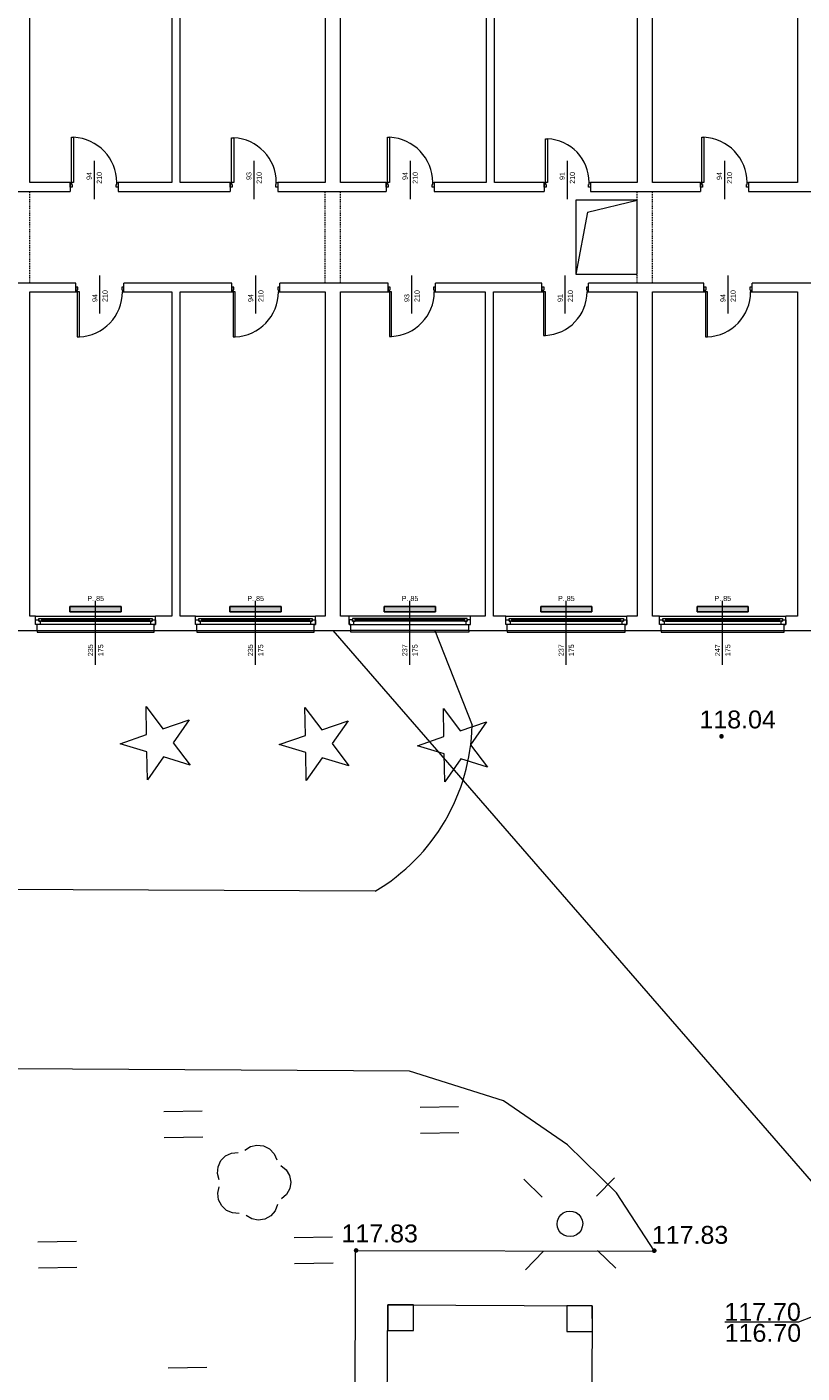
# Model space of a CAD drawing. Header units: millimetres. Extents: x 12683 to 90307, y 30842 to 62253.
# Tile 70 of 152: x 49735 to 51251, y 39525 to 42159. Entities that reach past the tile are written whole.
import ezdxf

# ---------------------------------------------------------------- set-up
doc = ezdxf.new("R2010")
doc.units = ezdxf.units.MM
doc.header["$LTSCALE"] = 0.6
doc.linetypes.add('CIEPLA', pattern=[5.7625, 3.175, -2.5875])
for name, color, linetype, lineweight in [('zzz_podklady_drzwi_opisy', 252, 'Continuous', 15), ('zzz_podklady_konstrukcja', 252, 'CIEPLA', 15), ('zzz_podklady_okna_opisy', 252, 'Continuous', 15), ('zzz_podklady_sciany', 252, 'Continuous', 15), ('zzzz_mapa', 252, 'Continuous', 15)]:
    doc.layers.add(name, color=color, linetype=linetype, lineweight=lineweight)
doc.layers.add('zzz_podklady_grzejniki_ist', color=252, linetype='Continuous')
doc.styles.add('Arial', font='arial.ttf')
doc.styles.add('GENERATED_STYLE_1', font='ARIAL.TTF')

msp = doc.modelspace()

# ---------------------------------------------------------------- hatches: boundary and pattern name
at = {"layer": 'zzz_podklady_grzejniki_ist'}
for points in [[(49919, 41014.7), (49919, 41024.7), (49819, 41024.7), (49819, 41014.7)], [(50232, 41014.7), (50232, 41024.7), (50132, 41024.7), (50132, 41014.7)], [(50534, 41014.7), (50534, 41024.7), (50434, 41024.7), (50434, 41014.7)], [(50840, 41014.7), (50840, 41024.7), (50740, 41024.7), (50740, 41014.7)], [(51146, 41014.7), (51146, 41024.7), (51046, 41024.7), (51046, 41014.7)]]:
    msp.add_hatch(color=256, dxfattribs=at).paths.add_polyline_path(points, flags=0)
at = {"layer": 'zzzz_mapa'}
for points in [[(51093.7, 40775.4), (51092.5, 40775.2), (51091.4, 40774.7), (51090.5, 40774), (51089.8, 40773), (51089.4, 40771.9), (51089.3, 40770.8), (51089.5, 40769.6), (51089.9, 40768.5), (51090.7, 40767.6), (51091.6, 40766.9), (51092.7, 40766.5), (51093.9, 40766.4), (51095.1, 40766.5), (51096.1, 40767), (51097.1, 40767.8), (51097.7, 40768.7), (51098.2, 40769.8), (51098.3, 40771), (51098.1, 40772.1), (51097.6, 40773.2), (51096.9, 40774.1), (51096, 40774.8), (51094.9, 40775.2)], [(50378.7, 39769.5), (50377.5, 39769.3), (50376.5, 39768.8), (50375.6, 39768.1), (50374.9, 39767.1), (50374.4, 39766), (50374.3, 39764.8), (50374.5, 39763.7), (50375, 39762.6), (50375.7, 39761.7), (50376.7, 39761), (50377.8, 39760.6), (50378.9, 39760.4), (50380.1, 39760.6), (50381.2, 39761.1), (50382.1, 39761.8), (50382.8, 39762.8), (50383.2, 39763.9), (50383.3, 39765.1), (50383.1, 39766.2), (50382.7, 39767.3), (50381.9, 39768.2), (50381, 39768.9), (50379.9, 39769.3)], [(50962.1, 39768.9), (50961, 39768.7), (50959.9, 39768.2), (50959, 39767.5), (50958.3, 39766.5), (50957.9, 39765.5), (50957.7, 39764.3), (50957.9, 39763.1), (50958.4, 39762), (50959.1, 39761.1), (50960.1, 39760.4), (50961.2, 39760), (50962.3, 39759.9), (50963.5, 39760.1), (50964.6, 39760.5), (50965.5, 39761.3), (50966.2, 39762.2), (50966.6, 39763.3), (50966.7, 39764.5), (50966.6, 39765.7), (50966.1, 39766.7), (50965.3, 39767.7), (50964.4, 39768.3), (50963.3, 39768.8)]]:
    msp.add_hatch(color=256, dxfattribs=at).paths.add_polyline_path(points)

# ---------------------------------------------------------------- linework, layer by layer
at = {"layer": 'zzz_podklady_drzwi_opisy'}
for p, q in [((49822.1, 41854.7), (49822.1, 41943.1)), ((49822.1, 41943.1), (49826.1, 41943.1)), ((49826.1, 41943.1), (49826.1, 41854.7)), ((50135.3, 41854.7), (50135.3, 41942.1)), ((50135.3, 41942.1), (50139.3, 41942.1)), ((50139.3, 41942.1), (50139.3, 41854.7)), ((50440.3, 41854.7), (50440.3, 41943.1)), ((50440.3, 41943.1), (50444.3, 41943.1)), ((50444.3, 41943.1), (50444.3, 41854.7)), ((50749.3, 41854.7), (50749.3, 41940.1)), ((50749.3, 41940.1), (50753.3, 41940.1)), ((50753.3, 41940.1), (50753.3, 41854.7)), ((51055.3, 41854.7), (51055.3, 41943.1)), ((51055.3, 41943.1), (51059.3, 41943.1)), ((51059.3, 41943.1), (51059.3, 41854.7)), ((49866.3, 41896.8), (49866.3, 41821.7)), ((50179, 41896.8), (50179, 41821.7)), ((50484.5, 41896.8), (50484.5, 41821.7)), ((50792, 41896.8), (50792, 41821.7)), ((51099.5, 41896.8), (51099.5, 41821.7)), ((49819.3, 41854.7), (49819.3, 41845.7)), ((49819.3, 41854.7), (49822.1, 41854.7)), ((49819.3, 41845.7), (49819.3, 41854.7)), ((49819.3, 41854.7), (49819.3, 41845.7)), ((49822.1, 41854.7), (49822.1, 41850.7)), ((49826.1, 41854.7), (49822.1, 41854.7)), ((49910.5, 41850.7), (49910.5, 41854.7)), ((49910.5, 41854.7), (49913.3, 41854.7)), ((49913.3, 41854.7), (49913.3, 41845.7)), ((49913.3, 41854.7), (49913.3, 41845.7)), ((49913.3, 41854.7), (49913.3, 41845.7)), ((50132.5, 41854.7), (50132.5, 41845.7)), ((50132.5, 41854.7), (50135.3, 41854.7)), ((50132.5, 41845.7), (50132.5, 41854.7)), ((50132.5, 41854.7), (50132.5, 41845.7)), ((50135.3, 41854.7), (50135.3, 41850.7)), ((50139.3, 41854.7), (50135.3, 41854.7)), ((50222.7, 41850.7), (50222.7, 41854.7)), ((50222.7, 41854.7), (50225.5, 41854.7)), ((50225.5, 41854.7), (50225.5, 41845.7)), ((50225.5, 41854.7), (50225.5, 41845.7)), ((50225.5, 41854.7), (50225.5, 41845.7)), ((50437.5, 41854.7), (50437.5, 41845.7)), ((50437.5, 41854.7), (50440.3, 41854.7)), ((50437.5, 41845.7), (50437.5, 41854.7)), ((50437.5, 41854.7), (50437.5, 41845.7)), ((50440.3, 41854.7), (50440.3, 41850.7)), ((50444.3, 41854.7), (50440.3, 41854.7)), ((50528.7, 41850.7), (50528.7, 41854.7)), ((50528.7, 41854.7), (50531.5, 41854.7)), ((50531.5, 41854.7), (50531.5, 41845.7)), ((50531.5, 41854.7), (50531.5, 41845.7)), ((50531.5, 41854.7), (50531.5, 41845.7)), ((50746.5, 41854.7), (50746.5, 41845.7)), ((50746.5, 41854.7), (50749.3, 41854.7)), ((50746.5, 41845.7), (50746.5, 41854.7)), ((50746.5, 41854.7), (50746.5, 41845.7)), ((50749.3, 41854.7), (50749.3, 41850.7)), ((50753.3, 41854.7), (50749.3, 41854.7)), ((50834.7, 41850.7), (50834.7, 41854.7)), ((50834.7, 41854.7), (50837.5, 41854.7)), ((50837.5, 41854.7), (50837.5, 41845.7)), ((50837.5, 41854.7), (50837.5, 41845.7)), ((50837.5, 41854.7), (50837.5, 41845.7)), ((51052.5, 41854.7), (51052.5, 41845.7)), ((51052.5, 41854.7), (51055.3, 41854.7)), ((51052.5, 41845.7), (51052.5, 41854.7)), ((51052.5, 41854.7), (51052.5, 41845.7)), ((51055.3, 41854.7), (51055.3, 41850.7)), ((51059.3, 41854.7), (51055.3, 41854.7)), ((51143.7, 41850.7), (51143.7, 41854.7)), ((51143.7, 41854.7), (51146.5, 41854.7)), ((51146.5, 41854.7), (51146.5, 41845.7)), ((51146.5, 41854.7), (51146.5, 41845.7)), ((51146.5, 41854.7), (51146.5, 41845.7)), ((49823.3, 41845.7), (49819.3, 41845.7)), ((49822.1, 41850.7), (49823.3, 41850.7)), ((49823.3, 41850.7), (49823.3, 41845.7)), ((49909.3, 41845.7), (49909.3, 41850.7)), ((49909.3, 41850.7), (49910.5, 41850.7)), ((49913.3, 41845.7), (49909.3, 41845.7)), ((50136.5, 41845.7), (50132.5, 41845.7)), ((50135.3, 41850.7), (50136.5, 41850.7)), ((50136.5, 41850.7), (50136.5, 41845.7)), ((50221.5, 41845.7), (50221.5, 41850.7)), ((50221.5, 41850.7), (50222.7, 41850.7)), ((50225.5, 41845.7), (50221.5, 41845.7)), ((50441.5, 41845.7), (50437.5, 41845.7)), ((50440.3, 41850.7), (50441.5, 41850.7)), ((50441.5, 41850.7), (50441.5, 41845.7)), ((50527.5, 41845.7), (50527.5, 41850.7)), ((50527.5, 41850.7), (50528.7, 41850.7)), ((50531.5, 41845.7), (50527.5, 41845.7)), ((50750.5, 41845.7), (50746.5, 41845.7)), ((50749.3, 41850.7), (50750.5, 41850.7)), ((50750.5, 41850.7), (50750.5, 41845.7)), ((50833.5, 41845.7), (50833.5, 41850.7)), ((50833.5, 41850.7), (50834.7, 41850.7)), ((50837.5, 41845.7), (50833.5, 41845.7)), ((51056.5, 41845.7), (51052.5, 41845.7)), ((51055.3, 41850.7), (51056.5, 41850.7)), ((51056.5, 41850.7), (51056.5, 41845.7)), ((51142.5, 41845.7), (51142.5, 41850.7)), ((51142.5, 41850.7), (51143.7, 41850.7)), ((51146.5, 41845.7), (51142.5, 41845.7)), ((49877.5, 41598.5), (49877.5, 41672.7)), ((50182.5, 41598.5), (50182.5, 41672.7)), ((50488, 41598.5), (50488, 41672.7)), ((50788, 41598.5), (50788, 41672.7)), ((51106.5, 41598.5), (51106.5, 41672.7)), ((49830.5, 41640.7), (49830.5, 41649.7)), ((49834.5, 41649.7), (49830.5, 41649.7)), ((49830.5, 41649.7), (49830.5, 41640.7)), ((49830.5, 41640.7), (49830.5, 41649.7)), ((49833.3, 41640.7), (49833.3, 41644.7)), ((49833.3, 41644.7), (49834.5, 41644.7)), ((49834.5, 41644.7), (49834.5, 41649.7)), ((49924.5, 41649.7), (49920.5, 41649.7)), ((49920.5, 41649.7), (49920.5, 41644.7)), ((49920.5, 41644.7), (49921.7, 41644.7)), ((49921.7, 41644.7), (49921.7, 41640.7)), ((49924.5, 41640.7), (49924.5, 41649.7)), ((49924.5, 41640.7), (49924.5, 41649.7)), ((49924.5, 41640.7), (49924.5, 41649.7)), ((50135.5, 41640.7), (50135.5, 41649.7)), ((50139.5, 41649.7), (50135.5, 41649.7)), ((50135.5, 41649.7), (50135.5, 41640.7)), ((50135.5, 41640.7), (50135.5, 41649.7)), ((50138.3, 41640.7), (50138.3, 41644.7)), ((50138.3, 41644.7), (50139.5, 41644.7)), ((50139.5, 41644.7), (50139.5, 41649.7)), ((50229.5, 41649.7), (50225.5, 41649.7)), ((50225.5, 41649.7), (50225.5, 41644.7)), ((50225.5, 41644.7), (50226.7, 41644.7)), ((50226.7, 41644.7), (50226.7, 41640.7)), ((50229.5, 41640.7), (50229.5, 41649.7)), ((50229.5, 41640.7), (50229.5, 41649.7)), ((50229.5, 41640.7), (50229.5, 41649.7)), ((50441.5, 41640.7), (50441.5, 41649.7)), ((50445.5, 41649.7), (50441.5, 41649.7)), ((50441.5, 41649.7), (50441.5, 41640.7)), ((50441.5, 41640.7), (50441.5, 41649.7)), ((50444.3, 41640.7), (50444.3, 41644.7)), ((50444.3, 41644.7), (50445.5, 41644.7)), ((50445.5, 41644.7), (50445.5, 41649.7)), ((50534.5, 41649.7), (50530.5, 41649.7)), ((50530.5, 41649.7), (50530.5, 41644.7)), ((50530.5, 41644.7), (50531.7, 41644.7)), ((50531.7, 41644.7), (50531.7, 41640.7)), ((50534.5, 41640.7), (50534.5, 41649.7)), ((50534.5, 41640.7), (50534.5, 41649.7)), ((50534.5, 41640.7), (50534.5, 41649.7)), ((50742.5, 41640.7), (50742.5, 41649.7)), ((50746.5, 41649.7), (50742.5, 41649.7)), ((50742.5, 41649.7), (50742.5, 41640.7)), ((50742.5, 41640.7), (50742.5, 41649.7)), ((50745.3, 41640.7), (50745.3, 41644.7)), ((50745.3, 41644.7), (50746.5, 41644.7)), ((50746.5, 41644.7), (50746.5, 41649.7)), ((50833.5, 41649.7), (50829.5, 41649.7)), ((50829.5, 41649.7), (50829.5, 41644.7)), ((50829.5, 41644.7), (50830.7, 41644.7)), ((50830.7, 41644.7), (50830.7, 41640.7)), ((50833.5, 41640.7), (50833.5, 41649.7)), ((50833.5, 41640.7), (50833.5, 41649.7)), ((50833.5, 41640.7), (50833.5, 41649.7)), ((51059.5, 41640.7), (51059.5, 41649.7)), ((51063.5, 41649.7), (51059.5, 41649.7)), ((51059.5, 41649.7), (51059.5, 41640.7)), ((51059.5, 41640.7), (51059.5, 41649.7)), ((51062.3, 41640.7), (51062.3, 41644.7)), ((51062.3, 41644.7), (51063.5, 41644.7)), ((51063.5, 41644.7), (51063.5, 41649.7)), ((51153.5, 41649.7), (51149.5, 41649.7)), ((51149.5, 41649.7), (51149.5, 41644.7)), ((51149.5, 41644.7), (51150.7, 41644.7)), ((51150.7, 41644.7), (51150.7, 41640.7)), ((51153.5, 41640.7), (51153.5, 41649.7)), ((51153.5, 41640.7), (51153.5, 41649.7)), ((51153.5, 41640.7), (51153.5, 41649.7)), ((49830.5, 41640.7), (49833.3, 41640.7)), ((49833.3, 41640.7), (49833.3, 41552.3)), ((49837.3, 41640.7), (49833.3, 41640.7)), ((49837.3, 41552.3), (49837.3, 41640.7)), ((49921.7, 41640.7), (49924.5, 41640.7)), ((50135.5, 41640.7), (50138.3, 41640.7)), ((50138.3, 41640.7), (50138.3, 41552.3)), ((50142.3, 41640.7), (50138.3, 41640.7)), ((50142.3, 41552.3), (50142.3, 41640.7)), ((50226.7, 41640.7), (50229.5, 41640.7)), ((50441.5, 41640.7), (50444.3, 41640.7)), ((50444.3, 41640.7), (50444.3, 41553.3)), ((50448.3, 41640.7), (50444.3, 41640.7)), ((50448.3, 41553.3), (50448.3, 41640.7)), ((50531.7, 41640.7), (50534.5, 41640.7)), ((50742.5, 41640.7), (50745.3, 41640.7)), ((50745.3, 41640.7), (50745.3, 41555.3)), ((50749.3, 41640.7), (50745.3, 41640.7)), ((50749.3, 41555.3), (50749.3, 41640.7)), ((50830.7, 41640.7), (50833.5, 41640.7)), ((51059.5, 41640.7), (51062.3, 41640.7)), ((51062.3, 41640.7), (51062.3, 41552.3)), ((51066.3, 41640.7), (51062.3, 41640.7)), ((51066.3, 41552.3), (51066.3, 41640.7)), ((51150.7, 41640.7), (51153.5, 41640.7)), ((49833.3, 41552.3), (49837.3, 41552.3)), ((50138.3, 41552.3), (50142.3, 41552.3)), ((50444.3, 41553.3), (50448.3, 41553.3)), ((50745.3, 41555.3), (50749.3, 41555.3)), ((51062.3, 41552.3), (51066.3, 41552.3))]:
    msp.add_line(p, q, dxfattribs=at)
for centre, radius, start, end in [((49822.1, 41854.7), 88.4, 0, 87.4065), ((50135.3, 41854.7), 87.4, 0, 87.3769), ((50440.3, 41854.7), 88.4, 0, 87.4065), ((50749.3, 41854.7), 85.4, 0, 87.3154), ((51055.3, 41854.7), 88.4, 0, 87.4065), ((49833.3, 41640.7), 88.4, 272.5935, 0), ((50138.3, 41640.7), 88.4, 272.5935, 0), ((50444.3, 41640.7), 87.4, 272.6231, 0), ((50745.3, 41640.7), 85.4, 272.6846, 0), ((51062.3, 41640.7), 88.4, 272.5935, 0)]:
    msp.add_arc(centre, radius, start, end, dxfattribs=at)
at = {"layer": 'zzz_podklady_grzejniki_ist'}
for p, q in [((49819, 41014.7), (49819, 41024.7)), ((49819, 41024.7), (49919, 41024.7)), ((49819, 41014.7), (49919, 41014.7)), ((49919, 41024.7), (49919, 41014.7)), ((50132, 41014.7), (50132, 41024.7)), ((50132, 41024.7), (50232, 41024.7)), ((50132, 41014.7), (50232, 41014.7)), ((50232, 41024.7), (50232, 41014.7)), ((50434, 41014.7), (50434, 41024.7)), ((50434, 41024.7), (50534, 41024.7)), ((50434, 41014.7), (50534, 41014.7)), ((50534, 41024.7), (50534, 41014.7)), ((50740, 41014.7), (50740, 41024.7)), ((50740, 41024.7), (50840, 41024.7)), ((50740, 41014.7), (50840, 41014.7)), ((50840, 41024.7), (50840, 41014.7)), ((51046, 41014.7), (51046, 41024.7)), ((51046, 41024.7), (51146, 41024.7)), ((51046, 41014.7), (51146, 41014.7)), ((51146, 41024.7), (51146, 41014.7))]:
    msp.add_line(p, q, dxfattribs=at)
at = {"layer": 'zzz_podklady_konstrukcja'}
for p, q in [((49740.5, 41657.7), (49740.5, 41836.7)), ((50318.5, 41657.7), (50318.5, 41836.7)), ((50348.5, 41657.7), (50348.5, 41836.7)), ((50928.5, 41657.7), (50928.5, 41836.7)), ((50958.5, 41657.7), (50958.5, 41836.7))]:
    msp.add_line(p, q, dxfattribs=at)
at = {"layer": 'zzz_podklady_sciany'}
for p, q in [((49740.5, 41854.7), (49740.5, 42488.7)), ((50018.5, 42488.7), (50018.5, 41854.7)), ((50034.5, 41854.7), (50034.5, 42488.7)), ((50318.5, 42488.7), (50318.5, 41854.7)), ((50348.5, 41854.7), (50348.5, 42488.7)), ((50633.5, 42488.7), (50633.5, 41854.7)), ((50649.5, 41854.7), (50649.5, 42488.7)), ((50928.5, 42488.7), (50928.5, 41854.7)), ((50958.5, 41854.7), (50958.5, 42488.7)), ((51242.5, 42488.7), (51242.5, 41854.7)), ((49819.3, 41854.7), (49740.5, 41854.7)), ((49819.3, 41854.7), (49819.3, 41836.7)), ((49913.3, 41854.7), (49913.3, 41836.7)), ((50018.5, 41854.7), (49913.3, 41854.7)), ((50132.5, 41854.7), (50034.5, 41854.7)), ((50132.5, 41854.7), (50132.5, 41836.7)), ((50225.5, 41854.7), (50225.5, 41836.7)), ((50318.5, 41854.7), (50225.5, 41854.7)), ((50437.5, 41854.7), (50348.5, 41854.7)), ((50437.5, 41854.7), (50437.5, 41836.7)), ((50531.5, 41854.7), (50531.5, 41836.7)), ((50633.5, 41854.7), (50531.5, 41854.7)), ((50746.5, 41854.7), (50649.5, 41854.7)), ((50746.5, 41854.7), (50746.5, 41836.7)), ((50837.5, 41854.7), (50837.5, 41836.7)), ((50928.5, 41854.7), (50837.5, 41854.7)), ((51052.5, 41854.7), (50958.5, 41854.7)), ((51052.5, 41854.7), (51052.5, 41836.7)), ((51146.5, 41854.7), (51146.5, 41836.7)), ((51242.5, 41854.7), (51146.5, 41854.7)), ((49626.5, 41836.7), (49819.3, 41836.7)), ((49913.3, 41836.7), (50132.5, 41836.7)), ((50225.5, 41836.7), (50437.5, 41836.7)), ((50531.5, 41836.7), (50746.5, 41836.7)), ((50837.5, 41836.7), (51052.5, 41836.7)), ((51146.5, 41836.7), (51355.5, 41836.7)), ((50808.5, 41820.2), (50808.5, 41675.2)), ((50928.5, 41820.2), (50808.5, 41820.2)), ((50831.9, 41796.8), (50928.5, 41820.2)), ((50928.5, 41675.2), (50928.5, 41820.2)), ((50831.9, 41796.8), (50808.5, 41675.2)), ((50928.5, 41695.2), (50928.5, 41795.2)), ((50808.5, 41675.2), (50928.5, 41675.2)), ((49830.5, 41657.7), (49710.5, 41657.7)), ((49830.5, 41640.7), (49830.5, 41657.7)), ((49924.5, 41640.7), (49924.5, 41657.7)), ((50135.5, 41657.7), (49924.5, 41657.7)), ((50135.5, 41640.7), (50135.5, 41657.7)), ((50229.5, 41640.7), (50229.5, 41657.7)), ((50441.5, 41657.7), (50229.5, 41657.7)), ((50441.5, 41640.7), (50441.5, 41657.7)), ((50534.5, 41640.7), (50534.5, 41657.7)), ((50742.5, 41657.7), (50534.5, 41657.7)), ((50742.5, 41640.7), (50742.5, 41657.7)), ((50833.5, 41640.7), (50833.5, 41657.7)), ((51059.5, 41657.7), (50833.5, 41657.7)), ((51059.5, 41640.7), (51059.5, 41657.7)), ((51153.5, 41640.7), (51153.5, 41657.7)), ((51354.5, 41657.7), (51153.5, 41657.7)), ((49740.5, 41005.7), (49740.5, 41640.7)), ((49740.5, 41640.7), (49830.5, 41640.7)), ((49924.5, 41640.7), (50018.5, 41640.7)), ((50018.5, 41640.7), (50018.5, 41005.7)), ((50034.5, 41005.7), (50034.5, 41640.7)), ((50034.5, 41640.7), (50135.5, 41640.7)), ((50229.5, 41640.7), (50318.5, 41640.7)), ((50318.5, 41640.7), (50318.5, 41005.7)), ((50348.5, 41005.7), (50348.5, 41640.7)), ((50348.5, 41640.7), (50441.5, 41640.7)), ((50534.5, 41640.7), (50631.5, 41640.7)), ((50631.5, 41640.7), (50631.5, 41005.7)), ((50647.5, 41640.7), (50742.5, 41640.7)), ((50647.5, 41005.7), (50647.5, 41640.7)), ((50833.5, 41640.7), (50928.5, 41640.7)), ((50928.5, 41640.7), (50928.5, 41005.7)), ((50958.5, 41640.7), (51059.5, 41640.7)), ((50958.5, 41005.7), (50958.5, 41640.7)), ((51153.5, 41640.7), (51242.5, 41640.7)), ((51242.5, 41640.7), (51242.5, 41005.7)), ((49751.5, 41005.7), (49740.5, 41005.7)), ((49751.5, 40998.7), (49751.5, 41005.7)), ((49751.5, 41005.7), (49986.5, 41005.7)), ((49751.5, 41005.7), (49986.5, 41005.7)), ((49751.5, 40989.7), (49751.5, 40998.7)), ((49754.5, 40989.7), (49751.5, 40989.7)), ((49754.5, 40977.7), (49754.5, 40989.7)), ((49983.5, 40977.7), (49983.5, 40989.7)), ((49983.5, 40989.7), (49986.5, 40989.7)), ((49986.5, 40998.7), (49986.5, 41005.7)), ((50018.5, 41005.7), (49986.5, 41005.7)), ((49986.5, 40989.7), (49986.5, 40998.7)), ((50064.5, 41005.7), (50034.5, 41005.7)), ((50064.5, 40998.7), (50064.5, 41005.7)), ((50064.5, 41005.7), (50299.5, 41005.7)), ((50064.5, 41005.7), (50299.5, 41005.7)), ((50064.5, 40989.7), (50064.5, 40998.7)), ((50067.5, 40989.7), (50064.5, 40989.7)), ((50067.5, 40977.7), (50067.5, 40989.7)), ((50296.5, 40977.7), (50296.5, 40989.7)), ((50296.5, 40989.7), (50299.5, 40989.7)), ((50299.5, 40998.7), (50299.5, 41005.7)), ((50318.5, 41005.7), (50299.5, 41005.7)), ((50299.5, 40989.7), (50299.5, 40998.7)), ((50365.5, 41005.7), (50348.5, 41005.7)), ((50365.5, 40998.7), (50365.5, 41005.7)), ((50602.5, 41005.7), (50365.5, 41005.7)), ((50602.5, 41005.7), (50365.5, 41005.7)), ((50365.5, 40989.7), (50365.5, 40998.7)), ((50368.5, 40989.7), (50365.5, 40989.7)), ((50368.5, 40977.7), (50368.5, 40989.7)), ((50599.5, 40977.7), (50599.5, 40989.7)), ((50599.5, 40989.7), (50602.5, 40989.7)), ((50602.5, 40998.7), (50602.5, 41005.7)), ((50631.5, 41005.7), (50602.5, 41005.7)), ((50602.5, 40989.7), (50602.5, 40998.7)), ((50671.5, 41005.7), (50647.5, 41005.7)), ((50671.5, 40998.7), (50671.5, 41005.7)), ((50671.5, 41005.7), (50908.5, 41005.7)), ((50671.5, 41005.7), (50908.5, 41005.7)), ((50671.5, 40989.7), (50671.5, 40998.7)), ((50674.5, 40989.7), (50671.5, 40989.7)), ((50674.5, 40977.7), (50674.5, 40989.7)), ((50905.5, 40977.7), (50905.5, 40989.7)), ((50905.5, 40989.7), (50908.5, 40989.7)), ((50908.5, 40998.7), (50908.5, 41005.7)), ((50928.5, 41005.7), (50908.5, 41005.7)), ((50908.5, 40989.7), (50908.5, 40998.7)), ((50972.5, 41005.7), (50958.5, 41005.7)), ((50972.5, 40998.7), (50972.5, 41005.7)), ((50972.5, 41005.7), (51219.5, 41005.7)), ((50972.5, 41005.7), (51219.5, 41005.7)), ((50972.5, 40989.7), (50972.5, 40998.7)), ((50975.5, 40989.7), (50972.5, 40989.7)), ((50975.5, 40977.7), (50975.5, 40989.7)), ((51216.5, 40977.7), (51216.5, 40989.7)), ((51216.5, 40989.7), (51219.5, 40989.7)), ((51219.5, 40998.7), (51219.5, 41005.7)), ((51242.5, 41005.7), (51219.5, 41005.7)), ((51219.5, 40989.7), (51219.5, 40998.7)), ((49710.5, 40977.7), (49740.5, 40977.7)), ((49740.5, 40977.7), (49754.5, 40977.7)), ((49754.5, 40977.7), (49983.5, 40977.7)), ((49754.5, 40977.7), (49754.5, 40974.7)), ((49754.5, 40974.7), (49983.5, 40974.7)), ((49983.5, 40977.7), (50067.5, 40977.7)), ((49983.5, 40974.7), (49983.5, 40977.7)), ((50067.5, 40977.7), (50296.5, 40977.7)), ((50067.5, 40977.7), (50067.5, 40974.7)), ((50067.5, 40974.7), (50296.5, 40974.7)), ((50296.5, 40977.7), (50318.5, 40977.7)), ((50296.5, 40974.7), (50296.5, 40977.7)), ((50318.5, 40977.7), (50348.5, 40977.7)), ((50348.5, 40977.7), (50368.5, 40977.7)), ((50599.5, 40977.7), (50368.5, 40977.7)), ((50368.5, 40974.7), (50368.5, 40977.7)), ((50599.5, 40974.7), (50368.5, 40974.7)), ((50599.5, 40977.7), (50674.5, 40977.7)), ((50599.5, 40977.7), (50599.5, 40974.7)), ((50674.5, 40977.7), (50905.5, 40977.7)), ((50674.5, 40977.7), (50674.5, 40974.7)), ((50674.5, 40974.7), (50905.5, 40974.7)), ((50905.5, 40977.7), (50928.5, 40977.7)), ((50905.5, 40974.7), (50905.5, 40977.7)), ((50928.5, 40977.7), (50958.5, 40977.7)), ((50958.5, 40977.7), (50975.5, 40977.7)), ((50975.5, 40977.7), (51216.5, 40977.7)), ((50975.5, 40977.7), (50975.5, 40974.7)), ((50975.5, 40974.7), (51216.5, 40974.7)), ((51216.5, 40977.7), (51284.5, 40977.7)), ((51216.5, 40974.7), (51216.5, 40977.7))]:
    msp.add_line(p, q, dxfattribs=at)
at = {"layer": 'zzzz_mapa'}
for p, q in [((50416, 40467.7, 12), (47873.3, 40479.7, 12)), ((51432.7, 39698.6, 16.2), (51244.4, 39624.9, 16.2)), ((51244.4, 39624.9, 16.2), (51100.3, 39624.9, 16.2))]:
    msp.add_line(p, q, dxfattribs=at)
for points, elevation in [([(50001.7, 40730.7), (49970.4, 40685.9), (49969.4, 40740.5), (49917.2, 40756.5), (49968.8, 40774.3), (49967.9, 40829), (50000.8, 40785.3), (50052.4, 40803.1), (50021.1, 40758.3), (50054, 40714.7)], -6), ([(50312.7, 40729.1), (50281.3, 40684.3), (50280.4, 40739), (50228.1, 40754.9), (50279.8, 40772.7), (50278.8, 40827.4), (50311.7, 40783.7), (50363.4, 40801.5), (50332, 40756.7), (50364.9, 40713.1)], -6), ([(50583.5, 40726.8), (50552.2, 40682), (50551.2, 40736.7), (50498.9, 40752.6), (50550.6, 40770.4), (50549.7, 40825.1), (50582.5, 40781.4), (50634.2, 40799.2), (50602.9, 40754.4), (50635.8, 40710.8)], -6), ([(50962.5, 39763.8), (50888.3, 39877.8), (50792.4, 39971.4), (50667.5, 40057.5), (50483, 40115.5), (47955.3, 40130.5), (47798.1, 40057.6), (47678.4, 39961.2), (47635.9, 39870.2), (47639.5, 39774), (47673, 39697.3), (47766.1, 39590.6), (49246.7, 38429), (49370.1, 38371), (49501.9, 38348.2), (49643.3, 38343.6), (50375.3, 38356.4), (50377.8, 39764.6)], -8), ([(50822.2, 39817.5), (50821.4, 39811), (50819, 39804.9), (50815.1, 39799.6), (50810, 39795.6), (50804, 39793), (50797.5, 39792), (50791, 39792.7), (50785, 39795.1), (50779.7, 39799), (50775.6, 39804.2), (50773, 39810.2), (50772, 39816.6), (50772.8, 39823.1), (50775.2, 39829.2), (50779.1, 39834.5), (50784.2, 39838.6), (50790.2, 39841.2), (50796.7, 39842.1), (50803.2, 39841.4), (50809.3, 39839), (50814.5, 39835.1), (50818.6, 39830), (50821.2, 39824)], -2), ([(50440.8, 39658.4), (50440.8, 39608.3), (50491, 39608.2), (50491, 39658.4)], 1), ([(50841, 39656.4), (50790.9, 39656.3), (50790.9, 39606.2), (50841.1, 39606.2)], 1)]:
    msp.add_lwpolyline(points, close=True, dxfattribs=dict(at, elevation=elevation))
for points in [[(50962.5, 39763.8), (50888.3, 39877.8), (50792.4, 39971.4), (50667.5, 40057.5), (50483, 40115.5), (47955.3, 40130.5), (47798.1, 40057.6), (47678.4, 39961.2), (47635.9, 39870.2), (47639.5, 39774), (47673, 39697.3), (47766.1, 39590.6), (49246.7, 38429), (49370.1, 38371), (49501.9, 38348.2), (49643.3, 38343.6), (50375.3, 38356.4), (50377.8, 39764.6)], [(50841, 39656.4), (50838.8, 39154.8), (50437.5, 39157.9), (50440.8, 39658.4)]]:
    msp.add_lwpolyline(points, close=True, dxfattribs=at)
for points, elevation in [([(50077.8, 40037.4), (50002.6, 40036)], -8), ([(50579.2, 40046.1), (50504, 40044.8)], -8), ([(50003.5, 39985.9), (50078.7, 39987.2)], -8), ([(50504.8, 39994.7), (50580, 39996)], -8), ([(50161.3, 39961), (50172.2, 39968.1), (50184.9, 39971), (50197.9, 39969.4), (50209.5, 39963.5), (50218.4, 39954), (50223.5, 39942)], -6), ([(50110.9, 39903.3), (50107.6, 39915.8), (50108.8, 39928.8), (50114.3, 39940.6), (50123.5, 39949.8), (50135.3, 39955.4), (50148.3, 39956.5)], -6), ([(50231.8, 39931), (50241.9, 39922.8), (50248.6, 39911.6), (50251.1, 39898.8), (50249, 39885.9), (50242.7, 39874.5), (50232.9, 39866)], -6), ([(50884.2, 39907.2), (50849.4, 39871.2)], -2), ([(50150.3, 39837.5), (50137.3, 39838.2), (50125.3, 39843.3), (50115.8, 39852.2), (50109.9, 39863.8), (50108.3, 39876.8), (50111.2, 39889.5)], -6), ([(50706.9, 39904.1), (50743, 39869.3)], -2), ([(50225, 39854.7), (50220.3, 39842.5), (50211.8, 39832.7), (50200.4, 39826.4), (50187.5, 39824.3), (50174.7, 39826.8), (50163.5, 39833.5)], -6), ([(49831.5, 39782.3), (49756.3, 39781)], -8), ([(50332.9, 39791.1), (50257.7, 39789.8)], -8), ([(50710, 39726.9), (50744.9, 39763)], -2), ([(50887.3, 39730), (50851.2, 39764.8)], -2), ([(49757.2, 39730.9), (49832.4, 39732.2)], -8), ([(50258.5, 39739.6), (50333.7, 39740.9)], -8), ([(50086.6, 39536), (50011.4, 39534.7)], -8)]:
    msp.add_lwpolyline(points, dxfattribs=dict(at, elevation=elevation))
msp.add_arc((50217.7, 40801.4, 12), 388.2, 300.7215, 358.6839, dxfattribs=at)

# ---------------------------------------------------------------- texts
at = {"layer": 'zzz_podklady_drzwi_opisy', "char_height": 10, "attachment_point": 7, "rotation": 90, "style": 'GENERATED_STYLE_1'}
for s, insert in [('{94}', (49861.5, 41859.5)), ('{210}', (49881.5, 41851.9)), ('{93}', (50174.2, 41859.5)), ('{210}', (50194.2, 41851.9)), ('{94}', (50479.7, 41859.5)), ('{210}', (50499.7, 41851.9)), ('{91}', (50787.2, 41859.5)), ('{210}', (50807.2, 41851.9)), ('{94}', (51094.7, 41859.5)), ('{210}', (51114.7, 41851.9)), ('{94}', (49872.7, 41620.7)), ('{210}', (49892.7, 41620.7)), ('{94}', (50177.7, 41620.7)), ('{210}', (50197.7, 41620.7)), ('{93}', (50483.2, 41620.7)), ('{210}', (50503.2, 41620.7)), ('{91}', (50783.2, 41620.7)), ('{210}', (50803.2, 41620.7)), ('{94}', (51101.7, 41620.7)), ('{210}', (51121.7, 41620.7))]:
    msp.add_mtext(s, dxfattribs=dict(at, insert=insert))
at = {"layer": 'zzz_podklady_okna_opisy', "char_height": 10, "attachment_point": 7, "style": 'GENERATED_STYLE_1'}
for insert in [(49853, 41035.5), (50166, 41035.5), (50468, 41035.5), (50774, 41035.5), (51080, 41035.5)]:
    msp.add_mtext('{P. 85}', dxfattribs=dict(at, insert=insert))
at = {"layer": 'zzz_podklady_okna_opisy', "char_height": 10, "attachment_point": 7, "rotation": 90, "style": 'GENERATED_STYLE_1'}
for s, insert in [('{235}', (49864.2, 40927.7)), ('{175}', (49884.2, 40927.7)), ('{235}', (50177.2, 40927.7)), ('{175}', (50197.2, 40927.7)), ('{237}', (50479.2, 40927.7)), ('{175}', (50499.2, 40927.7)), ('{237}', (50785.2, 40927.7)), ('{175}', (50805.2, 40927.7)), ('{247}', (51091, 40927.7)), ('{175}', (51111.2, 40927.7))]:
    msp.add_mtext(s, dxfattribs=dict(at, insert=insert))
at = {"layer": 'zzzz_mapa', "style": 'Arial'}
for s, p in [('118.04', (51050.6, 40786.4, 1081.1)), ('117.83', (50350.2, 39780.7, 1081.1)), ('117.83', (50957.5, 39777.9, 1081.1)), ('117.70', (51099.5, 39627.2, 16.2)), ('116.70', (51100, 39586.2, 16.2))]:
    msp.add_text(s, height=35, dxfattribs=at).set_placement(p)

# ---------------------------------------------------------------- next in the draw order: wipeouts: each hides what was drawn before it
at = {"ltscale": 8598.409227}
for points in [[(49975, 41001.2), (49975, 40996.2), (49977.5, 40996.2), (49977.5, 40989.7), (49760.5, 40989.7), (49760.5, 40996.2), (49763, 40996.2), (49763, 41001.2)], [(50288, 41001.2), (50288, 40996.2), (50290.5, 40996.2), (50290.5, 40989.7), (50073.5, 40989.7), (50073.5, 40996.2), (50076, 40996.2), (50076, 41001.2)]]:
    msp.add_wipeout(points, dxfattribs=at).dxf.layer = 'zzz_podklady_sciany'
at = {"ltscale": 8678.220091}
for points in [[(50377, 41001.2), (50377, 40996.2), (50374.5, 40996.2), (50374.5, 40989.7), (50593.5, 40989.7), (50593.5, 40996.2), (50591, 40996.2), (50591, 41001.2)], [(50897, 41001.2), (50897, 40996.2), (50899.5, 40996.2), (50899.5, 40989.7), (50680.5, 40989.7), (50680.5, 40996.2), (50683, 40996.2), (50683, 41001.2)]]:
    msp.add_wipeout(points, dxfattribs=at).dxf.layer = 'zzz_podklady_sciany'
at = {"ltscale": 9077.324572}
msp.add_wipeout([(51208, 41001.2), (51208, 40996.2), (51210.5, 40996.2), (51210.5, 40989.7), (50981.5, 40989.7), (50981.5, 40996.2), (50984, 40996.2), (50984, 41001.2)], dxfattribs=at).dxf.layer = 'zzz_podklady_sciany'

# ---------------------------------------------------------------- next in the draw order: linework, layer by layer
at = {"layer": 'zzz_podklady_okna_opisy'}
for p, q in [((49869, 40910.5), (49869, 41035.7)), ((50182, 40910.5), (50182, 41035.7)), ((50484, 40910.5), (50484, 41035.7)), ((50790, 40910.5), (50790, 41035.7)), ((51096, 40910.5), (51096, 41035.7))]:
    msp.add_line(p, q, dxfattribs=at)
at = {"layer": 'zzz_podklady_sciany'}
for p, q in [((49751.5, 40998.7), (49758, 40998.7)), ((49751.5, 40989.7), (49751.5, 40998.7)), ((49751.5, 40989.7), (49751.5, 40998.7)), ((49760.5, 40989.7), (49751.5, 40989.7)), ((49754.5, 40989.7), (49751.5, 40989.7)), ((49758, 41001.2), (49763, 41001.2)), ((49758, 40996.2), (49758, 41001.2)), ((49758, 40998.7), (49758, 40996.2)), ((49758, 40996.2), (49760.5, 40996.2)), ((49763, 40996.2), (49758, 40996.2)), ((49760.5, 40996.2), (49760.5, 40989.7)), ((49977.5, 40989.7), (49760.5, 40989.7)), ((49763, 41001.2), (49975, 41001.2)), ((49763, 41001.2), (49975, 41001.2)), ((49763, 41001.2), (49763, 40996.2)), ((49763, 40998.7), (49975, 40998.7)), ((49763, 40996.2), (49975, 40996.2)), ((49975, 40996.2), (49975, 41001.2)), ((49975, 41001.2), (49980, 41001.2)), ((49980, 40996.2), (49975, 40996.2)), ((49977.5, 40989.7), (49977.5, 40996.2)), ((49977.5, 40996.2), (49980, 40996.2)), ((49986.5, 40989.7), (49977.5, 40989.7)), ((49980, 41001.2), (49980, 40996.2)), ((49980, 40996.2), (49980, 40998.7)), ((49980, 40998.7), (49986.5, 40998.7)), ((49983.5, 40989.7), (49986.5, 40989.7)), ((49986.5, 40998.7), (49986.5, 40989.7)), ((49986.5, 40989.7), (49986.5, 40998.7)), ((50064.5, 40998.7), (50071, 40998.7)), ((50064.5, 40989.7), (50064.5, 40998.7)), ((50064.5, 40989.7), (50064.5, 40998.7)), ((50073.5, 40989.7), (50064.5, 40989.7)), ((50067.5, 40989.7), (50064.5, 40989.7)), ((50071, 41001.2), (50076, 41001.2)), ((50071, 40996.2), (50071, 41001.2)), ((50071, 40998.7), (50071, 40996.2)), ((50071, 40996.2), (50073.5, 40996.2)), ((50076, 40996.2), (50071, 40996.2)), ((50073.5, 40996.2), (50073.5, 40989.7)), ((50290.5, 40989.7), (50073.5, 40989.7)), ((50076, 41001.2), (50288, 41001.2)), ((50076, 41001.2), (50288, 41001.2)), ((50076, 41001.2), (50076, 40996.2)), ((50076, 40998.7), (50288, 40998.7)), ((50076, 40996.2), (50288, 40996.2)), ((50288, 40996.2), (50288, 41001.2)), ((50288, 41001.2), (50293, 41001.2)), ((50293, 40996.2), (50288, 40996.2)), ((50290.5, 40989.7), (50290.5, 40996.2)), ((50290.5, 40996.2), (50293, 40996.2)), ((50299.5, 40989.7), (50290.5, 40989.7)), ((50293, 41001.2), (50293, 40996.2)), ((50293, 40996.2), (50293, 40998.7)), ((50293, 40998.7), (50299.5, 40998.7)), ((50296.5, 40989.7), (50299.5, 40989.7)), ((50299.5, 40998.7), (50299.5, 40989.7)), ((50299.5, 40989.7), (50299.5, 40998.7)), ((50372, 40998.7), (50365.5, 40998.7)), ((50365.5, 40998.7), (50365.5, 40989.7)), ((50365.5, 40989.7), (50365.5, 40998.7)), ((50365.5, 40989.7), (50374.5, 40989.7)), ((50368.5, 40989.7), (50365.5, 40989.7)), ((50377, 41001.2), (50372, 41001.2)), ((50372, 41001.2), (50372, 40996.2)), ((50372, 40996.2), (50372, 40998.7)), ((50374.5, 40996.2), (50372, 40996.2)), ((50372, 40996.2), (50377, 40996.2)), ((50374.5, 40989.7), (50374.5, 40996.2)), ((50374.5, 40989.7), (50593.5, 40989.7)), ((50591, 41001.2), (50377, 41001.2)), ((50591, 41001.2), (50377, 41001.2)), ((50377, 40996.2), (50377, 41001.2)), ((50591, 40998.7), (50377, 40998.7)), ((50591, 40996.2), (50377, 40996.2)), ((50596, 41001.2), (50591, 41001.2)), ((50591, 41001.2), (50591, 40996.2)), ((50591, 40996.2), (50596, 40996.2)), ((50596, 40996.2), (50593.5, 40996.2)), ((50593.5, 40996.2), (50593.5, 40989.7)), ((50593.5, 40989.7), (50602.5, 40989.7)), ((50596, 40996.2), (50596, 41001.2)), ((50602.5, 40998.7), (50596, 40998.7)), ((50596, 40998.7), (50596, 40996.2)), ((50599.5, 40989.7), (50602.5, 40989.7)), ((50602.5, 40989.7), (50602.5, 40998.7)), ((50602.5, 40989.7), (50602.5, 40998.7)), ((50671.5, 40998.7), (50678, 40998.7)), ((50671.5, 40989.7), (50671.5, 40998.7)), ((50671.5, 40989.7), (50671.5, 40998.7)), ((50680.5, 40989.7), (50671.5, 40989.7)), ((50674.5, 40989.7), (50671.5, 40989.7)), ((50678, 41001.2), (50683, 41001.2)), ((50678, 40996.2), (50678, 41001.2)), ((50678, 40998.7), (50678, 40996.2)), ((50678, 40996.2), (50680.5, 40996.2)), ((50683, 40996.2), (50678, 40996.2)), ((50680.5, 40996.2), (50680.5, 40989.7)), ((50899.5, 40989.7), (50680.5, 40989.7)), ((50683, 41001.2), (50897, 41001.2)), ((50683, 41001.2), (50897, 41001.2)), ((50683, 41001.2), (50683, 40996.2)), ((50683, 40998.7), (50897, 40998.7)), ((50683, 40996.2), (50897, 40996.2)), ((50897, 40996.2), (50897, 41001.2)), ((50897, 41001.2), (50902, 41001.2)), ((50902, 40996.2), (50897, 40996.2)), ((50899.5, 40989.7), (50899.5, 40996.2)), ((50899.5, 40996.2), (50902, 40996.2)), ((50908.5, 40989.7), (50899.5, 40989.7)), ((50902, 41001.2), (50902, 40996.2)), ((50902, 40996.2), (50902, 40998.7)), ((50902, 40998.7), (50908.5, 40998.7)), ((50905.5, 40989.7), (50908.5, 40989.7)), ((50908.5, 40998.7), (50908.5, 40989.7)), ((50908.5, 40989.7), (50908.5, 40998.7)), ((50972.5, 40998.7), (50979, 40998.7)), ((50972.5, 40989.7), (50972.5, 40998.7)), ((50972.5, 40989.7), (50972.5, 40998.7)), ((50981.5, 40989.7), (50972.5, 40989.7)), ((50975.5, 40989.7), (50972.5, 40989.7)), ((50979, 41001.2), (50984, 41001.2)), ((50979, 40996.2), (50979, 41001.2)), ((50979, 40998.7), (50979, 40996.2)), ((50979, 40996.2), (50981.5, 40996.2)), ((50984, 40996.2), (50979, 40996.2)), ((50981.5, 40996.2), (50981.5, 40989.7)), ((51210.5, 40989.7), (50981.5, 40989.7)), ((50984, 41001.2), (51208, 41001.2)), ((50984, 41001.2), (51208, 41001.2)), ((50984, 41001.2), (50984, 40996.2)), ((50984, 40998.7), (51208, 40998.7)), ((50984, 40996.2), (51208, 40996.2)), ((51208, 40996.2), (51208, 41001.2)), ((51208, 41001.2), (51213, 41001.2)), ((51213, 40996.2), (51208, 40996.2)), ((51210.5, 40989.7), (51210.5, 40996.2)), ((51210.5, 40996.2), (51213, 40996.2)), ((51219.5, 40989.7), (51210.5, 40989.7)), ((51213, 41001.2), (51213, 40996.2)), ((51213, 40996.2), (51213, 40998.7)), ((51213, 40998.7), (51219.5, 40998.7)), ((51216.5, 40989.7), (51219.5, 40989.7)), ((51219.5, 40998.7), (51219.5, 40989.7)), ((51219.5, 40989.7), (51219.5, 40998.7))]:
    msp.add_line(p, q, dxfattribs=at)
at = {"layer": 'zzzz_mapa'}
msp.add_line((50532.7, 40977.7, 12), (50605.8, 40792.5, 12), dxfattribs=at)
at = {"layer": 'zzzz_mapa', "elevation": -4}
msp.add_lwpolyline([(50333.5, 40977.7), (51442.2, 39701.4), (50091.5, 36950.7)], dxfattribs=at)

doc.saveas('drawing.dxf')
